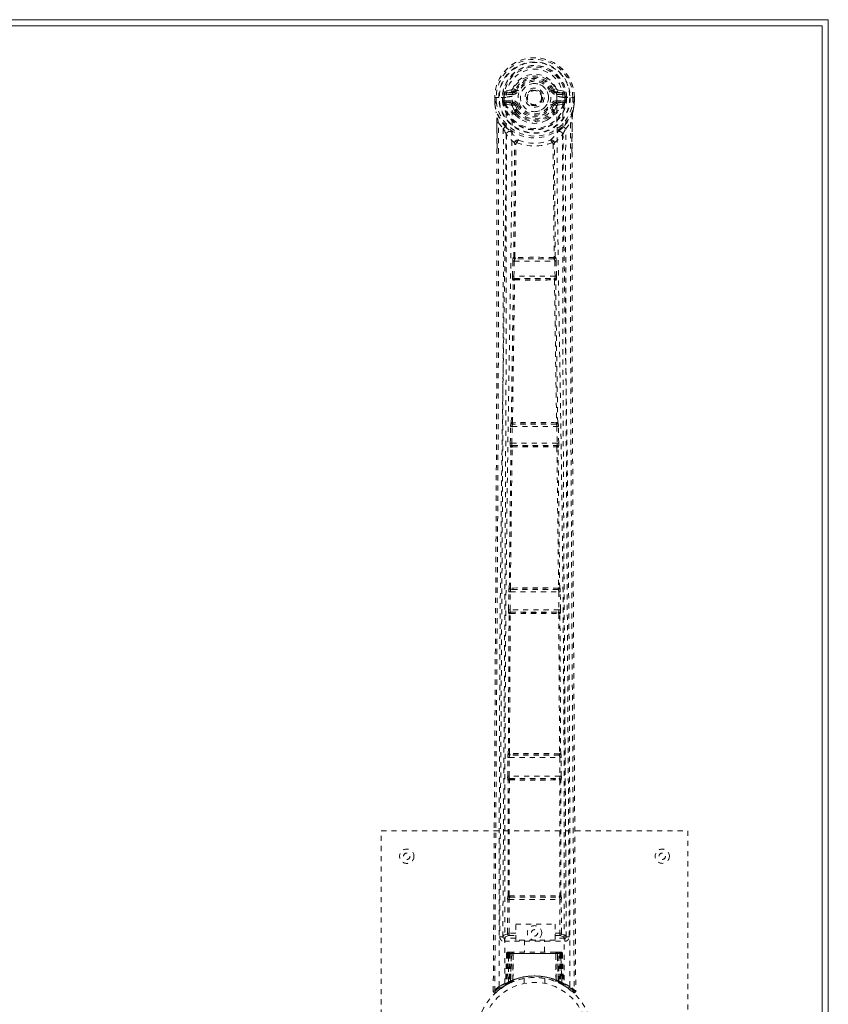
# Model space of a CAD drawing. Header units: inches. Extents: x 3.3 to 62.8, y 14.1 to 43.9.
# Tile 4 of 4: x 47 to 62.8, y 24.6 to 43.9. Entities that reach past the tile are written whole.
import ezdxf

# ---------------------------------------------------------------- set-up
doc = ezdxf.new("R2010")
doc.units = ezdxf.units.IN
doc.header["$MEASUREMENT"] = 0
doc.linetypes.add('SLD-Dashed', pattern=[0.075, 0.05, -0.025])
doc.linetypes.add('SLD-Solid', pattern=[0])

msp = doc.modelspace()

# ---------------------------------------------------------------- linework, layer by layer
at = {"color": 7, "linetype": 'SLD-Solid', "lineweight": 15}
for p, q in [((3.296, 43.865), (62.796, 43.865)), ((62.796, 43.865), (62.796, 14.115)), ((62.677, 43.746), (3.414, 43.746)), ((3.414, 43.746), (62.677, 43.746)), ((62.677, 14.233), (62.677, 43.746)), ((62.677, 43.746), (62.677, 14.233))]:
    msp.add_line(p, q, dxfattribs=at)
at = {"color": 7, "linetype": 'SLD-Dashed', "lineweight": 0}
for p, q in [((56.589, 42.489), (56.47, 42.466)), ((56.5, 42.43), (56.617, 42.45)), ((56.5, 42.43), (56.5, 42.4)), ((56.617, 42.43), (56.5, 42.43)), ((56.617, 42.45), (56.617, 42.43)), ((56.617, 42.4), (56.617, 42.43)), ((56.677, 42.493), (56.699, 42.484)), ((57.392, 42.484), (57.414, 42.493)), ((57.469, 42.516), (57.414, 42.493)), ((57.414, 42.493), (57.418, 42.487)), ((57.474, 42.45), (57.591, 42.43)), ((57.474, 42.45), (57.474, 42.43)), ((57.591, 42.43), (57.474, 42.43)), ((57.474, 42.4), (57.474, 42.43)), ((57.621, 42.466), (57.502, 42.489)), ((57.591, 42.4), (57.591, 42.43)), ((56.266, 42.343), (56.267, 42.265)), ((56.27, 42.343), (56.266, 42.343)), ((56.267, 42.343), (56.268, 42.264)), ((56.267, 42.265), (56.267, 42.265)), ((56.268, 42.218), (56.268, 42.214)), ((56.323, 42.343), (56.27, 42.343)), ((56.296, 42.343), (56.296, 42.266)), ((56.346, 42.343), (56.323, 42.343)), ((56.492, 42.343), (56.346, 42.343)), ((56.418, 42.27), (56.417, 42.343)), ((56.447, 42.271), (56.418, 42.269)), ((56.418, 42.269), (56.418, 42.27)), ((56.452, 42.343), (56.447, 42.343)), ((56.447, 42.343), (56.447, 42.272)), ((56.447, 42.27), (56.453, 42.251)), ((56.453, 42.266), (56.452, 42.343)), ((56.453, 42.251), (56.453, 42.266)), ((56.459, 42.229), (56.462, 42.225)), ((56.462, 42.225), (56.471, 42.215)), ((56.587, 42.193), (56.471, 42.215)), ((56.488, 42.277), (56.488, 42.247)), ((56.488, 42.277), (56.617, 42.277)), ((56.617, 42.223), (56.488, 42.247)), ((56.488, 42.247), (56.617, 42.247)), ((56.492, 42.343), (56.492, 42.343)), ((56.617, 42.4), (56.5, 42.4)), ((56.617, 42.277), (56.617, 42.247)), ((56.617, 42.223), (56.617, 42.247)), ((57.202, 42.339), (57.201, 42.324)), ((57.202, 42.348), (57.202, 42.339)), ((57.591, 42.4), (57.474, 42.4)), ((57.474, 42.277), (57.474, 42.247)), ((57.474, 42.277), (57.603, 42.277)), ((57.603, 42.247), (57.474, 42.223)), ((57.474, 42.223), (57.474, 42.247)), ((57.474, 42.247), (57.603, 42.247)), ((57.504, 42.193), (57.62, 42.215)), ((57.599, 42.343), (57.6, 42.343)), ((57.6, 42.343), (57.768, 42.343)), ((57.603, 42.247), (57.603, 42.277)), ((57.63, 42.225), (57.62, 42.215)), ((57.62, 42.215), (57.62, 42.215)), ((57.62, 42.215), (57.62, 42.214)), ((57.63, 42.225), (57.632, 42.229)), ((57.63, 42.225), (57.63, 42.225)), ((57.638, 42.266), (57.639, 42.343)), ((57.644, 42.27), (57.638, 42.251)), ((57.638, 42.251), (57.638, 42.266)), ((57.639, 42.343), (57.644, 42.343)), ((57.639, 42.343), (57.639, 42.343)), ((57.644, 42.27), (57.64, 42.244)), ((57.644, 42.272), (57.644, 42.343)), ((57.674, 42.269), (57.644, 42.271)), ((57.674, 42.343), (57.674, 42.27)), ((57.674, 42.27), (57.674, 42.269)), ((57.768, 42.343), (57.821, 42.343)), ((57.795, 42.266), (57.796, 42.343)), ((57.825, 42.343), (57.821, 42.343)), ((57.823, 42.264), (57.824, 42.343)), ((57.824, 42.218), (57.824, 42.214)), ((57.825, 42.343), (57.825, 42.265)), ((57.825, 42.265), (57.825, 42.265)), ((56.298, 42.041), (56.295, 42.059)), ((56.659, 42.04), (56.659, 42.078)), ((56.672, 42.182), (56.66, 42.201)), ((56.699, 42.193), (56.672, 42.182)), ((56.672, 42.182), (56.713, 42.095)), ((56.682, 42.081), (56.682, 42.043)), ((57.379, 42.095), (57.419, 42.182)), ((57.419, 42.182), (57.392, 42.193)), ((57.409, 42.043), (57.409, 42.081)), ((57.432, 42.078), (57.476, 42.171)), ((57.432, 42.04), (57.432, 42.078)), ((56.31, 41.238), (56.309, 41.845)), ((56.339, 41.844), (56.435, 41.729)), ((56.676, 41.996), (56.664, 42.016)), ((57.427, 42.016), (57.415, 41.996)), ((57.656, 41.729), (57.752, 41.844)), ((57.782, 41.845), (57.782, 41.271)), ((56.654, 41.451), (56.654, 41.451)), ((57.437, 41.451), (57.437, 41.451)), ((56.638, 39.214), (56.658, 41.434)), ((56.661, 39.216), (56.681, 41.436)), ((56.681, 41.437), (56.681, 41.436)), ((57.41, 41.436), (57.41, 41.437)), ((57.41, 41.436), (57.43, 39.216)), ((57.453, 39.214), (57.433, 41.434)), ((56.613, 38.843), (56.621, 39.138)), ((56.621, 39.138), (56.622, 39.166)), ((56.634, 39.213), (56.638, 39.214)), ((56.642, 38.842), (56.65, 39.137)), ((56.65, 39.137), (57.441, 39.137)), ((56.664, 39.182), (56.668, 39.183)), ((57.428, 39.182), (56.664, 39.182)), ((57.423, 39.211), (57.424, 39.211)), ((57.423, 39.183), (57.428, 39.182)), ((57.441, 39.137), (57.449, 38.842)), ((57.457, 39.213), (57.453, 39.214)), ((57.47, 39.138), (57.469, 39.166)), ((57.478, 38.843), (57.47, 39.138)), ((56.632, 38.764), (56.621, 38.768)), ((57.449, 38.842), (56.642, 38.842)), ((56.662, 38.793), (56.651, 38.797)), ((56.651, 38.797), (57.44, 38.797)), ((57.44, 38.797), (57.429, 38.793)), ((57.431, 38.771), (57.431, 38.771)), ((57.459, 38.764), (57.47, 38.768)), ((56.572, 35.576), (56.579, 35.904)), ((56.589, 35.979), (56.591, 35.98)), ((56.601, 35.576), (56.609, 35.903)), ((56.609, 35.903), (57.482, 35.903)), ((56.619, 35.948), (56.621, 35.949)), ((57.473, 35.948), (56.619, 35.948)), ((57.47, 35.949), (57.473, 35.948)), ((57.482, 35.903), (57.49, 35.576)), ((57.502, 35.979), (57.5, 35.98)), ((57.519, 35.576), (57.512, 35.904)), ((56.552, 32.742), (56.584, 35.499)), ((56.574, 32.743), (56.607, 35.5)), ((56.584, 35.499), (56.578, 35.502)), ((57.49, 35.576), (56.601, 35.576)), ((56.614, 35.528), (56.608, 35.531)), ((56.608, 35.531), (57.484, 35.531)), ((57.484, 35.531), (57.477, 35.528)), ((57.484, 35.5), (57.517, 32.743)), ((57.507, 35.499), (57.513, 35.502)), ((57.539, 32.742), (57.507, 35.499)), ((56.537, 32.314), (56.542, 32.666)), ((56.551, 32.741), (56.552, 32.742)), ((56.567, 32.313), (56.572, 32.666)), ((56.572, 32.666), (57.519, 32.666)), ((56.581, 32.711), (56.582, 32.711)), ((57.511, 32.711), (56.581, 32.711)), ((56.586, 32.712), (56.587, 32.712)), ((57.505, 32.712), (57.505, 32.712)), ((57.509, 32.711), (57.511, 32.711)), ((57.519, 32.666), (57.524, 32.313)), ((57.54, 32.741), (57.539, 32.742)), ((57.554, 32.314), (57.549, 32.666)), ((56.533, 29.501), (56.548, 32.236)), ((56.548, 32.236), (56.543, 32.239)), ((56.555, 29.502), (56.57, 32.238)), ((57.524, 32.313), (56.567, 32.313)), ((56.578, 32.266), (56.573, 32.268)), ((56.573, 32.268), (57.518, 32.268)), ((56.582, 32.266), (56.581, 32.266)), ((57.51, 32.266), (57.509, 32.266)), ((57.518, 32.268), (57.513, 32.266)), ((57.521, 32.238), (57.536, 29.502)), ((57.543, 32.236), (57.548, 32.239)), ((57.558, 29.501), (57.543, 32.236)), ((56.531, 29.5), (56.533, 29.501)), ((57.56, 29.5), (57.558, 29.501)), ((56.521, 29.054), (56.523, 29.425)), ((56.55, 29.054), (56.553, 29.425)), ((56.553, 29.425), (57.538, 29.425)), ((56.561, 29.47), (56.563, 29.471)), ((57.53, 29.47), (56.561, 29.47)), ((56.567, 29.471), (56.567, 29.471)), ((57.524, 29.471), (57.524, 29.471)), ((57.528, 29.471), (57.53, 29.47)), ((57.538, 29.425), (57.541, 29.054)), ((57.57, 29.054), (57.568, 29.425)), ((56.532, 28.978), (56.528, 28.979)), ((56.53, 26.721), (56.532, 28.978)), ((57.541, 29.054), (56.55, 29.054)), ((56.551, 26.722), (56.553, 28.979)), ((56.561, 29.007), (56.557, 29.009)), ((56.557, 29.009), (57.534, 29.009)), ((56.565, 29.007), (56.565, 29.007)), ((57.526, 29.007), (57.526, 29.007)), ((57.534, 29.009), (57.53, 29.007)), ((57.538, 28.979), (57.54, 26.722)), ((57.56, 28.978), (57.563, 28.979)), ((57.561, 26.721), (57.56, 28.978)), ((54.046, 19.99), (54.046, 27.99)), ((54.046, 27.99), (60.046, 27.99)), ((60.046, 27.99), (60.046, 19.99)), ((56.519, 25.986), (56.521, 26.646)), ((56.529, 26.721), (56.53, 26.721)), ((56.549, 25.986), (56.55, 26.646)), ((56.55, 26.646), (57.541, 26.646)), ((56.558, 26.691), (56.559, 26.691)), ((56.558, 26.691), (57.533, 26.691)), ((57.532, 26.691), (57.533, 26.691)), ((57.541, 26.646), (57.542, 25.986)), ((57.562, 26.721), (57.561, 26.721)), ((57.572, 25.986), (57.57, 26.646)), ((56.678, 26.161), (57.447, 26.161)), ((56.678, 25.847), (56.678, 26.161)), ((57.447, 26.161), (57.447, 25.847)), ((56.365, 25.914), (56.425, 25.914)), ((56.425, 25.918), (56.425, 25.916)), ((56.425, 25.914), (56.427, 25.903)), ((56.426, 25.913), (56.427, 25.903)), ((56.455, 25.884), (56.455, 25.824)), ((56.678, 25.884), (56.455, 25.884)), ((56.547, 25.941), (56.678, 25.941)), ((56.678, 25.986), (56.549, 25.986)), ((57.447, 25.847), (56.678, 25.847)), ((56.851, 25.847), (56.851, 25.615)), ((57.241, 25.615), (57.241, 25.847)), ((57.447, 25.986), (57.542, 25.986)), ((57.447, 25.941), (57.544, 25.941)), ((57.636, 25.884), (57.447, 25.884)), ((57.636, 25.824), (57.636, 25.884)), ((57.664, 25.903), (57.666, 25.914)), ((57.664, 25.903), (57.665, 25.913)), ((57.666, 25.916), (57.666, 25.918)), ((57.666, 25.914), (57.726, 25.914)), ((56.455, 25.824), (57.636, 25.824)), ((56.499, 25.586), (56.478, 24.98)), ((56.512, 25.586), (56.491, 24.988)), ((56.512, 25.586), (56.499, 25.586)), ((56.499, 25.586), (56.538, 25.586)), ((56.531, 25.589), (56.51, 24.995)), ((56.531, 25.586), (56.51, 24.998)), ((56.597, 25.586), (56.531, 25.586)), ((56.537, 25.028), (56.538, 25.586)), ((56.538, 25.586), (57.553, 25.586)), ((56.552, 25.615), (56.542, 25.615)), ((56.551, 25.586), (56.551, 25.035)), ((57.54, 25.586), (56.551, 25.586)), ((56.615, 25.615), (56.56, 25.615)), ((56.57, 25.586), (56.569, 25.043)), ((56.57, 25.586), (57.521, 25.586)), ((56.578, 25.034), (56.597, 25.586)), ((56.599, 25.586), (56.58, 25.034)), ((56.597, 25.586), (56.599, 25.586)), ((56.621, 25.061), (56.626, 25.586)), ((56.629, 25.586), (56.624, 25.064)), ((56.629, 25.586), (56.626, 25.586)), ((56.636, 25.615), (56.629, 25.615)), ((57.462, 25.586), (56.629, 25.586)), ((57.455, 25.615), (56.636, 25.615)), ((57.463, 25.615), (57.456, 25.615)), ((57.467, 25.064), (57.462, 25.586)), ((57.465, 25.586), (57.462, 25.586)), ((57.465, 25.586), (57.47, 25.061)), ((57.531, 25.615), (57.476, 25.615)), ((57.511, 25.034), (57.492, 25.586)), ((57.492, 25.586), (57.494, 25.586)), ((57.494, 25.586), (57.513, 25.034)), ((57.561, 25.586), (57.494, 25.586)), ((57.522, 25.043), (57.521, 25.586)), ((57.549, 25.615), (57.539, 25.615)), ((57.54, 25.586), (57.54, 25.035)), ((57.54, 25.586), (57.579, 25.586)), ((57.553, 25.586), (57.554, 25.028)), ((57.581, 24.995), (57.56, 25.589)), ((57.561, 25.586), (57.581, 24.998)), ((57.579, 25.586), (57.6, 24.988)), ((57.592, 25.586), (57.579, 25.586)), ((57.592, 25.586), (57.614, 24.98)), ((56.621, 25.061), (56.624, 25.064)), ((56.846, 25.097), (56.846, 25)), ((57.246, 25), (57.246, 25.097)), ((57.467, 25.064), (57.47, 25.061)), ((56.392, 24.908), (56.289, 24.825)), ((56.377, 24.898), (56.396, 24.913)), ((56.502, 24.976), (56.399, 24.913)), ((56.463, 24.955), (56.476, 24.963)), ((56.478, 24.98), (56.491, 24.988)), ((56.495, 24.973), (56.561, 25.008)), ((56.51, 24.998), (56.578, 25.034)), ((56.55, 25.002), (56.537, 25.028)), ((56.561, 25.008), (56.563, 25.008)), ((56.565, 25.009), (56.563, 25.009)), ((56.581, 25.017), (56.569, 25.043)), ((56.58, 25.034), (56.578, 25.034)), ((56.61, 25.028), (56.58, 25.014)), ((57.463, 25.037), (57.469, 25.035)), ((57.522, 25.043), (57.51, 25.017)), ((57.513, 25.034), (57.511, 25.034)), ((57.513, 25.034), (57.581, 24.998)), ((57.526, 25.009), (57.528, 25.009)), ((57.528, 25.008), (57.53, 25.008)), ((57.53, 25.008), (57.596, 24.973)), ((57.539, 25.003), (57.541, 25.002)), ((57.6, 24.988), (57.614, 24.98)), ((57.609, 24.967), (57.622, 24.959)), ((57.615, 24.963), (57.628, 24.955)), ((56.238, 24.848), (56.268, 24.847))]:
    msp.add_line(p, q, dxfattribs=at)
at = {"color": 7, "linetype": 'SLD-Dashed', "lineweight": 0, "flags": 128}
for points in [[(57.483, 42.36), (57.476, 42.44), (57.451, 42.517), (57.41, 42.588), (57.355, 42.649), (57.288, 42.698), (57.212, 42.735), (57.13, 42.757), (57.046, 42.764), (56.961, 42.757), (56.879, 42.735), (56.803, 42.698), (56.736, 42.649), (56.681, 42.588), (56.64, 42.517), (56.615, 42.44), (56.609, 42.36)], [(56.5, 42.4), (56.477, 42.404), (56.457, 42.417)], [(56.726, 42.472), (56.721, 42.475), (56.716, 42.477), (56.711, 42.479), (56.707, 42.481), (56.704, 42.482), (56.701, 42.483), (56.7, 42.484), (56.699, 42.484)], [(57.365, 42.472), (57.37, 42.475), (57.375, 42.477), (57.38, 42.479), (57.384, 42.481), (57.387, 42.482), (57.39, 42.483), (57.392, 42.484), (57.392, 42.484)], [(57.634, 42.417), (57.614, 42.404), (57.591, 42.4)], [(56.266, 42.343), (56.266, 42.343), (56.267, 42.343), (56.269, 42.343), (56.273, 42.343), (56.277, 42.343), (56.283, 42.343), (56.289, 42.343), (56.296, 42.343)], [(56.296, 42.266), (56.29, 42.265), (56.284, 42.265), (56.278, 42.265), (56.273, 42.265), (56.27, 42.265), (56.267, 42.265), (56.266, 42.265), (56.267, 42.265)], [(56.296, 42.265), (56.295, 42.261), (56.286, 42.249), (56.285, 42.245), (56.284, 42.24), (56.283, 42.235), (56.282, 42.234), (56.281, 42.232), (56.277, 42.231), (56.274, 42.23), (56.273, 42.229), (56.272, 42.228), (56.271, 42.224), (56.27, 42.215), (56.27, 42.213), (56.269, 42.213), (56.268, 42.213), (56.268, 42.214)], [(56.268, 42.218), (56.28, 42.13), (56.295, 42.059)], [(56.268, 42.214), (56.281, 42.122), (56.297, 42.048)], [(56.357, 24.942), (56.355, 27.384), (56.359, 29.826), (56.373, 32.266), (56.399, 34.705), (56.426, 36.618), (56.456, 38.53), (56.482, 40.438), (56.492, 42.343)], [(56.447, 42.27), (56.447, 42.271), (56.447, 42.271)], [(56.453, 42.266), (56.469, 42.275), (56.488, 42.277)], [(56.466, 24.997), (56.464, 27.435), (56.469, 29.871), (56.484, 32.306), (56.512, 34.738), (56.541, 36.648), (56.573, 38.555), (56.599, 40.459), (56.609, 42.36)], [(57.483, 42.36), (57.492, 40.425), (57.519, 38.486), (57.551, 36.544), (57.581, 34.599), (57.604, 32.653), (57.622, 30.103), (57.627, 27.551), (57.625, 24.997)], [(57.734, 24.942), (57.736, 27.384), (57.732, 29.826), (57.718, 32.266), (57.692, 34.705), (57.665, 36.618), (57.635, 38.53), (57.609, 40.438), (57.599, 42.343)], [(57.603, 42.277), (57.622, 42.275), (57.638, 42.266)], [(57.644, 42.271), (57.644, 42.271), (57.644, 42.27)], [(57.794, 42.048), (57.81, 42.122), (57.823, 42.214)], [(57.795, 42.266), (57.801, 42.265), (57.807, 42.265), (57.813, 42.265), (57.818, 42.265), (57.821, 42.265), (57.824, 42.265), (57.825, 42.265), (57.825, 42.265)], [(57.823, 42.214), (57.823, 42.212), (57.822, 42.212), (57.821, 42.213), (57.821, 42.214), (57.82, 42.223), (57.819, 42.227), (57.818, 42.228), (57.817, 42.229), (57.813, 42.23), (57.812, 42.231), (57.81, 42.232), (57.809, 42.234), (57.808, 42.241), (57.807, 42.245), (57.805, 42.249), (57.799, 42.257), (57.796, 42.261), (57.795, 42.265)], [(57.796, 42.343), (57.802, 42.343), (57.808, 42.343), (57.814, 42.343), (57.818, 42.343), (57.822, 42.343), (57.824, 42.343), (57.825, 42.343), (57.825, 42.343)], [(57.824, 42.218), (57.811, 42.13), (57.796, 42.059)], [(56.295, 42.059), (56.295, 42.053), (56.297, 42.048)], [(56.478, 41.77), (56.377, 41.893), (56.297, 42.048)], [(56.615, 42.171), (56.601, 42.188), (56.587, 42.193)], [(56.659, 42.078), (56.636, 42.12), (56.615, 42.171)], [(56.664, 42.016), (56.663, 42.016), (56.659, 42.04)], [(56.726, 42.205), (56.721, 42.202), (56.716, 42.2), (56.711, 42.198), (56.707, 42.196), (56.704, 42.195), (56.701, 42.194), (56.7, 42.193), (56.699, 42.193)], [(57.365, 42.205), (57.37, 42.202), (57.375, 42.2), (57.38, 42.198), (57.384, 42.196), (57.387, 42.195), (57.39, 42.194), (57.392, 42.193), (57.392, 42.193)], [(57.432, 42.04), (57.428, 42.016), (57.427, 42.016)], [(57.476, 42.171), (57.49, 42.188), (57.504, 42.193)], [(57.794, 42.048), (57.714, 41.893), (57.613, 41.77)], [(57.796, 42.059), (57.792, 42.039), (57.79, 42.015)], [(57.794, 42.048), (57.796, 42.053), (57.796, 42.059)], [(56.268, 24.847), (56.274, 25.783), (56.28, 26.755), (56.286, 27.763), (56.291, 28.532), (56.292, 28.634), (56.292, 28.737), (56.293, 28.839), (56.294, 28.943), (56.294, 29.046), (56.295, 29.17), (56.297, 29.537), (56.299, 29.872), (56.301, 30.176), (56.303, 30.447), (56.306, 30.955), (56.309, 31.399), (56.313, 32.057), (56.316, 32.656), (56.319, 33.198), (56.323, 33.806), (56.326, 34.426), (56.332, 35.624), (56.337, 36.9), (56.341, 38.132), (56.343, 39.373), (56.342, 40.623), (56.339, 41.844)], [(56.309, 41.845), (56.309, 41.845), (56.31, 41.845), (56.313, 41.845), (56.316, 41.845), (56.321, 41.844), (56.326, 41.844), (56.332, 41.844), (56.339, 41.844)], [(56.311, 41.845), (56.312, 41.567), (56.313, 41.327), (56.313, 41.237)], [(56.676, 41.996), (56.753, 41.93), (56.807, 41.901)], [(57.285, 41.901), (57.338, 41.93), (57.415, 41.996)], [(57.752, 41.844), (57.748, 40.509), (57.748, 39.155), (57.751, 37.776), (57.755, 36.451), (57.761, 35.084), (57.769, 33.719), (57.776, 32.418), (57.783, 31.264), (57.788, 30.459), (57.796, 29.133), (57.803, 27.991), (57.81, 26.901), (57.816, 25.853), (57.823, 24.847)], [(57.782, 41.845), (57.782, 41.845), (57.781, 41.845), (57.778, 41.845), (57.775, 41.845), (57.771, 41.844), (57.765, 41.844), (57.759, 41.844), (57.752, 41.844)], [(57.778, 41.271), (57.779, 41.514), (57.78, 41.845)], [(57.79, 42.015), (57.785, 41.961), (57.782, 41.845)], [(56.435, 41.729), (56.437, 40.971), (56.437, 40.177), (56.436, 39.347), (56.435, 38.48), (56.432, 37.629), (56.429, 36.912), (56.426, 36.226), (56.423, 35.491), (56.419, 34.705), (56.417, 34.463), (56.416, 34.218), (56.414, 33.968), (56.413, 33.75), (56.412, 33.573), (56.411, 33.388), (56.41, 33.194), (56.409, 32.991), (56.406, 32.582), (56.403, 32.141), (56.4, 31.67), (56.4, 31.577), (56.4, 31.554), (56.4, 31.537), (56.4, 31.514), (56.399, 31.484), (56.399, 31.449), (56.399, 31.407), (56.398, 31.261), (56.397, 31.067), (56.395, 30.867), (56.394, 30.632), (56.392, 30.364), (56.392, 30.25), (56.391, 30.13), (56.39, 30.005), (56.389, 29.875), (56.389, 29.792), (56.388, 29.712), (56.383, 28.877), (56.378, 28.073), (56.373, 27.31), (56.369, 26.591), (56.365, 25.914)], [(56.573, 41.682), (56.582, 41.673), (56.588, 41.667)], [(57.518, 41.682), (57.509, 41.673), (57.503, 41.667)], [(57.726, 25.914), (57.722, 26.526), (57.719, 27.172), (57.714, 27.854), (57.71, 28.572), (57.705, 29.314), (57.705, 29.413), (57.704, 29.514), (57.703, 29.615), (57.703, 29.716), (57.702, 29.818), (57.701, 29.946), (57.699, 30.332), (57.697, 30.674), (57.695, 30.975), (57.693, 31.233), (57.692, 31.375), (57.692, 31.501), (57.691, 31.608), (57.69, 31.699), (57.69, 31.773), (57.69, 31.829), (57.689, 31.96), (57.688, 32.135), (57.684, 32.657), (57.682, 33.138), (57.68, 33.368), (57.679, 33.588), (57.678, 33.797), (57.676, 34.057), (57.675, 34.319), (57.673, 34.575), (57.672, 34.824), (57.666, 35.943), (57.661, 37.133), (57.657, 38.273), (57.655, 39.428), (57.654, 40.591), (57.656, 41.729)], [(56.495, 41.618), (56.492, 37.692), (56.473, 33.767), (56.449, 29.84), (56.425, 25.914)], [(56.654, 41.451), (56.569, 41.53), (56.495, 41.618)], [(56.701, 41.457), (56.697, 41.467), (56.691, 41.474), (56.683, 41.479), (56.675, 41.479), (56.667, 41.477), (56.661, 41.471), (56.656, 41.462), (56.654, 41.451)], [(57.437, 41.451), (57.435, 41.462), (57.43, 41.471), (57.424, 41.477), (57.416, 41.479), (57.408, 41.479), (57.401, 41.474), (57.394, 41.467), (57.39, 41.457)], [(57.437, 41.451), (57.522, 41.53), (57.596, 41.618)], [(57.666, 25.914), (57.642, 29.84), (57.618, 33.767), (57.599, 37.692), (57.596, 41.618)], [(57.782, 41.271), (57.781, 37.596), (57.801, 33.347), (57.827, 29.097), (57.853, 24.848)], [(56.238, 24.848), (56.265, 29.097), (56.29, 33.347), (56.31, 37.596), (56.31, 41.238)], [(56.621, 39.138), (56.624, 39.137), (56.631, 39.137), (56.64, 39.137), (56.65, 39.137)], [(56.661, 39.216), (56.655, 39.213), (56.651, 39.208), (56.648, 39.202), (56.648, 39.196), (56.65, 39.191), (56.655, 39.187), (56.661, 39.184), (56.668, 39.183)], [(56.661, 39.216), (56.664, 39.213), (56.666, 39.211), (56.667, 39.211), (56.668, 39.211)], [(57.423, 39.183), (57.43, 39.184), (57.436, 39.187), (57.441, 39.191), (57.443, 39.196), (57.443, 39.202), (57.44, 39.208), (57.436, 39.213), (57.43, 39.216)], [(57.424, 39.211), (57.425, 39.211), (57.426, 39.211), (57.427, 39.213), (57.43, 39.216)], [(57.441, 39.137), (57.451, 39.137), (57.46, 39.137), (57.467, 39.137), (57.47, 39.138)], [(56.591, 35.98), (56.612, 37.373), (56.632, 38.764)], [(56.613, 38.843), (56.614, 38.843), (56.616, 38.843), (56.619, 38.843), (56.623, 38.843), (56.627, 38.843), (56.632, 38.843), (56.637, 38.842), (56.642, 38.842)], [(56.614, 35.982), (56.635, 37.375), (56.655, 38.767)], [(56.662, 38.793), (56.656, 38.793), (56.65, 38.79), (56.646, 38.787), (56.644, 38.783), (56.644, 38.778), (56.646, 38.774), (56.65, 38.77), (56.655, 38.767)], [(56.66, 38.771), (56.66, 38.771), (56.659, 38.77), (56.657, 38.769), (56.655, 38.767)], [(57.436, 38.767), (57.441, 38.77), (57.445, 38.774), (57.447, 38.778), (57.447, 38.783), (57.445, 38.787), (57.441, 38.79), (57.435, 38.793), (57.429, 38.793)], [(57.436, 38.767), (57.456, 37.375), (57.477, 35.982)], [(57.449, 38.842), (57.454, 38.842), (57.459, 38.843), (57.464, 38.843), (57.468, 38.843), (57.472, 38.843), (57.475, 38.843), (57.477, 38.843), (57.478, 38.843)], [(57.5, 35.98), (57.479, 37.373), (57.459, 38.764)], [(56.579, 35.904), (56.582, 35.904), (56.589, 35.904), (56.598, 35.903), (56.609, 35.903)], [(56.58, 35.923), (56.58, 35.918), (56.581, 35.904)], [(56.614, 35.982), (56.607, 35.978), (56.603, 35.973), (56.601, 35.968), (56.601, 35.962), (56.603, 35.957), (56.608, 35.953), (56.614, 35.95), (56.621, 35.949)], [(57.47, 35.949), (57.477, 35.95), (57.483, 35.953), (57.488, 35.957), (57.49, 35.962), (57.49, 35.968), (57.488, 35.973), (57.484, 35.978), (57.477, 35.982)], [(57.471, 35.977), (57.473, 35.977), (57.474, 35.977), (57.475, 35.978), (57.477, 35.982)], [(57.482, 35.903), (57.493, 35.903), (57.502, 35.904), (57.509, 35.904), (57.512, 35.904)], [(57.51, 35.904), (57.511, 35.918), (57.511, 35.923)], [(56.572, 35.576), (56.573, 35.576), (56.575, 35.576), (56.578, 35.576), (56.581, 35.576), (56.586, 35.576), (56.591, 35.576), (56.596, 35.576), (56.601, 35.576)], [(56.614, 35.528), (56.608, 35.527), (56.602, 35.525), (56.598, 35.521), (56.596, 35.517), (56.596, 35.512), (56.598, 35.508), (56.601, 35.503), (56.607, 35.5)], [(56.612, 35.505), (56.611, 35.505), (56.61, 35.504), (56.609, 35.503), (56.607, 35.5)], [(57.484, 35.5), (57.49, 35.503), (57.494, 35.508), (57.495, 35.512), (57.495, 35.517), (57.493, 35.521), (57.489, 35.525), (57.483, 35.527), (57.477, 35.528)], [(57.49, 35.576), (57.495, 35.576), (57.5, 35.576), (57.505, 35.576), (57.51, 35.576), (57.513, 35.576), (57.516, 35.576), (57.518, 35.576), (57.519, 35.576)], [(56.542, 32.666), (56.545, 32.666), (56.552, 32.666), (56.562, 32.666), (56.572, 32.666)], [(56.543, 32.685), (56.543, 32.68), (56.545, 32.666)], [(56.574, 32.743), (56.568, 32.74), (56.564, 32.735), (56.562, 32.73), (56.562, 32.724), (56.565, 32.719), (56.569, 32.715), (56.575, 32.712), (56.582, 32.711)], [(56.574, 32.743), (56.577, 32.74), (56.578, 32.739), (56.579, 32.738), (56.58, 32.738)], [(57.509, 32.711), (57.516, 32.712), (57.522, 32.715), (57.527, 32.719), (57.529, 32.724), (57.529, 32.73), (57.527, 32.735), (57.523, 32.74), (57.517, 32.743)], [(57.511, 32.738), (57.512, 32.738), (57.513, 32.739), (57.515, 32.74), (57.517, 32.743)], [(57.519, 32.666), (57.529, 32.666), (57.539, 32.666), (57.546, 32.666), (57.549, 32.666)], [(57.546, 32.666), (57.548, 32.68), (57.548, 32.685)], [(56.537, 32.314), (56.538, 32.314), (56.54, 32.314), (56.543, 32.314), (56.547, 32.313), (56.551, 32.313), (56.556, 32.313), (56.562, 32.313), (56.567, 32.313)], [(56.578, 32.266), (56.571, 32.265), (56.566, 32.263), (56.561, 32.259), (56.559, 32.255), (56.559, 32.25), (56.561, 32.245), (56.564, 32.241), (56.57, 32.238)], [(56.575, 32.242), (56.574, 32.242), (56.573, 32.242), (56.572, 32.241), (56.57, 32.238)], [(57.521, 32.238), (57.527, 32.241), (57.53, 32.245), (57.532, 32.25), (57.532, 32.255), (57.53, 32.259), (57.525, 32.263), (57.52, 32.265), (57.513, 32.266)], [(57.521, 32.238), (57.519, 32.241), (57.518, 32.242), (57.517, 32.242), (57.516, 32.242)], [(57.524, 32.313), (57.529, 32.313), (57.535, 32.313), (57.54, 32.313), (57.544, 32.313), (57.548, 32.314), (57.551, 32.314), (57.553, 32.314), (57.554, 32.314)], [(57.663, 26.484), (57.66, 26.927), (57.657, 27.498), (57.653, 28.03), (57.65, 28.522), (57.648, 28.968), (57.645, 29.376), (57.643, 29.746), (57.641, 30.078), (57.638, 30.533), (57.636, 30.83)], [(56.555, 29.502), (56.549, 29.498), (56.545, 29.494), (56.543, 29.488), (56.543, 29.483), (56.546, 29.478), (56.55, 29.474), (56.556, 29.471), (56.563, 29.471)], [(56.555, 29.502), (56.557, 29.498), (56.559, 29.497), (56.559, 29.497), (56.56, 29.497)], [(57.528, 29.471), (57.535, 29.471), (57.541, 29.474), (57.546, 29.478), (57.548, 29.483), (57.548, 29.488), (57.546, 29.494), (57.542, 29.498), (57.536, 29.502)], [(57.531, 29.497), (57.532, 29.497), (57.533, 29.497), (57.534, 29.498), (57.536, 29.502)], [(56.523, 29.425), (56.526, 29.425), (56.533, 29.425), (56.543, 29.425), (56.553, 29.425)], [(56.524, 29.441), (56.524, 29.437), (56.526, 29.425)], [(57.538, 29.425), (57.548, 29.425), (57.558, 29.425), (57.565, 29.425), (57.568, 29.425)], [(57.565, 29.425), (57.567, 29.437), (57.567, 29.441)], [(56.521, 29.054), (56.522, 29.054), (56.524, 29.054), (56.527, 29.054), (56.53, 29.054), (56.535, 29.054), (56.54, 29.054), (56.545, 29.054), (56.55, 29.054)], [(56.561, 29.007), (56.555, 29.007), (56.549, 29.004), (56.545, 29.001), (56.543, 28.996), (56.542, 28.991), (56.544, 28.986), (56.548, 28.982), (56.553, 28.979)], [(56.559, 28.983), (56.558, 28.983), (56.557, 28.983), (56.555, 28.982), (56.553, 28.979)], [(57.538, 28.979), (57.543, 28.982), (57.547, 28.986), (57.549, 28.991), (57.548, 28.996), (57.546, 29.001), (57.542, 29.004), (57.536, 29.007), (57.53, 29.007)], [(57.538, 28.979), (57.536, 28.982), (57.534, 28.983), (57.533, 28.983), (57.532, 28.983)], [(57.541, 29.054), (57.546, 29.054), (57.551, 29.054), (57.556, 29.054), (57.561, 29.054), (57.564, 29.054), (57.567, 29.054), (57.569, 29.054), (57.57, 29.054)], [(56.521, 26.646), (56.522, 26.646), (56.524, 26.646), (56.527, 26.646), (56.53, 26.646), (56.535, 26.646), (56.54, 26.646), (56.545, 26.646), (56.55, 26.646)], [(56.551, 26.722), (56.546, 26.718), (56.542, 26.714), (56.54, 26.708), (56.54, 26.703), (56.542, 26.698), (56.547, 26.694), (56.552, 26.692), (56.559, 26.691)], [(56.551, 26.722), (56.554, 26.718), (56.555, 26.717), (56.556, 26.717), (56.557, 26.717)], [(56.557, 26.717), (56.799, 26.717), (57.046, 26.717), (57.292, 26.717), (57.534, 26.717)], [(56.564, 26.691), (56.681, 26.691), (56.8, 26.691), (56.919, 26.691), (57.039, 26.691), (57.149, 26.691), (57.259, 26.691), (57.364, 26.691), (57.446, 26.691), (57.528, 26.691)], [(57.532, 26.691), (57.539, 26.692), (57.544, 26.694), (57.549, 26.698), (57.551, 26.703), (57.551, 26.708), (57.549, 26.714), (57.545, 26.718), (57.54, 26.722)], [(57.541, 26.646), (57.551, 26.646), (57.561, 26.646), (57.567, 26.646), (57.57, 26.646)], [(56.425, 25.914), (56.448, 25.943), (56.517, 25.971)], [(56.455, 25.884), (56.478, 25.912), (56.547, 25.941)], [(56.519, 25.986), (56.522, 25.986), (56.529, 25.986), (56.538, 25.986), (56.549, 25.986)], [(57.572, 25.986), (57.569, 25.986), (57.562, 25.986), (57.553, 25.986), (57.542, 25.986)], [(57.544, 25.941), (57.613, 25.912), (57.636, 25.884)], [(57.666, 25.914), (57.643, 25.943), (57.574, 25.971)], [(56.551, 25.586), (56.537, 25.586), (56.524, 25.586), (56.516, 25.586), (56.512, 25.586)], [(56.531, 25.586), (56.531, 25.586), (56.533, 25.586), (56.536, 25.586), (56.541, 25.586), (56.547, 25.586), (56.554, 25.586), (56.562, 25.586), (56.57, 25.586)], [(56.538, 25.586), (56.538, 25.597), (56.538, 25.606), (56.538, 25.612), (56.538, 25.612)], [(56.626, 25.586), (56.616, 25.586), (56.608, 25.586), (56.602, 25.586), (56.599, 25.586)], [(56.626, 25.586), (56.626, 25.591), (56.627, 25.597), (56.628, 25.602), (56.629, 25.606), (56.63, 25.61), (56.632, 25.612), (56.634, 25.614), (56.636, 25.615)], [(57.456, 25.615), (57.459, 25.612), (57.462, 25.606), (57.464, 25.596), (57.465, 25.586)], [(57.492, 25.586), (57.489, 25.586), (57.484, 25.586), (57.475, 25.586), (57.465, 25.586)], [(57.521, 25.586), (57.529, 25.586), (57.537, 25.586), (57.544, 25.586), (57.55, 25.586), (57.555, 25.586), (57.558, 25.586), (57.56, 25.586), (57.561, 25.586)], [(57.553, 25.586), (57.568, 25.586), (57.581, 25.586), (57.586, 25.586), (57.59, 25.586), (57.592, 25.586)], [(56.623, 25.035), (56.624, 25.036), (56.625, 25.037), (56.625, 25.04), (56.625, 25.043), (56.624, 25.047), (56.624, 25.052), (56.622, 25.057), (56.621, 25.061)], [(57.243, 25.097), (57.244, 25.097), (57.226, 25.1), (57.189, 25.105), (57.134, 25.111), (57.07, 25.114), (57.046, 25.115)], [(57.469, 25.035), (57.467, 25.036), (57.467, 25.037), (57.466, 25.04), (57.466, 25.043), (57.467, 25.047), (57.468, 25.052), (57.469, 25.057), (57.47, 25.061)], [(56.533, 24.994), (56.542, 24.999), (56.549, 25.004)], [(57.628, 24.955), (57.627, 24.956), (57.626, 24.956)], [(57.804, 24.828), (57.811, 24.824), (57.819, 24.821), (57.827, 24.821), (57.835, 24.822), (57.842, 24.826), (57.848, 24.831), (57.851, 24.838), (57.852, 24.845)], [(57.853, 24.848), (57.852, 24.848), (57.85, 24.848), (57.844, 24.847), (57.834, 24.848), (57.828, 24.848), (57.823, 24.847)]]:
    msp.add_lwpolyline(points, dxfattribs=at)
at = {"color": 7, "linetype": 'SLD-Dashed', "lineweight": 0}
for centre, radius in [((57.046, 42.339), 0.7), ((57.046, 42.339), 0.69), ((57.046, 42.339), 0.623), ((57.046, 42.339), 0.32), ((57.046, 42.339), 0.275), ((57.046, 42.339), 0.187), ((57.046, 42.339), 0.157), ((57.046, 42.339), 0.142), ((57.046, 42.339), 0.14), ((57.046, 42.339), 0.138), ((54.546, 27.49), 0.141), ((59.546, 27.49), 0.14), ((54.546, 27.49), 0.0625), ((59.546, 27.49), 0.0625), ((57.046, 25.99), 0.141), ((57.046, 25.99), 0.0625), ((57.046, 23.99), 1.125), ((57.046, 23.99), 1.03)]:
    msp.add_circle(centre, radius, dxfattribs=at)
for centre, radius, start, end in [((57.046, 42.339), 0.78, 0, 179.6863), ((57.046, 42.339), 0.78, 0.3208, 179.6784), ((57.046, 42.339), 0.75, 0.321, 179.679), ((57.046, 42.339), 0.629, 0.4094, 179.5862), ((57.046, 42.339), 0.599, 0.4095, 179.5861), ((57.046, 42.343), 0.554, 0.0503, 179.957), ((57.046, 42.339), 0.459, 22.774, 157.226), ((57.046, 42.339), 0.4, 22.774, 157.226), ((57.046, 42.339), 0.376, 22.774, 157.226), ((57.046, 42.339), 0.346, 22.7741, 157.2259), ((57.046, 42.339), 0.275, 90.0001, 269.9999), ((57.046, 42.339), 0.275, 269.9999, 90.0001), ((57.046, 42.339), 0.593, 172.3909, 179.5868), ((56.662, 42.39), 0.206, 158.3464, 172.3379), ((56.499, 42.459), 0.0299, 167.8925, 271.9515), ((56.618, 42.48), 0.0301, 162.38, 268.5424), ((56.58, 42.534), 0.0456, 281.4008, 337.4286), ((56.611, 42.521), 0.0714, 274.7351, 337.1508), ((56.617, 42.519), 0.089, 270, 337.226), ((56.617, 42.519), 0.119, 269.9994, 337.2262), ((54.647, 37.735), 5.173, 66.8971, 67.5543), ((57.474, 42.519), 0.119, 202.7738, 270.0006), ((57.474, 42.519), 0.089, 202.774, 270), ((57.48, 42.521), 0.0716, 208.9527, 265.1659), ((57.511, 42.534), 0.0457, 202.6641, 258.5105), ((57.474, 42.48), 0.0301, 271.4521, 17.624), ((57.592, 42.459), 0.0299, 268.0486, 12.1117), ((57.429, 42.39), 0.206, 7.6671, 21.6538), ((57.046, 42.339), 0.593, 0.4056, 7.6091), ((57.094, 42.26), 0.827, 179.6608, 182.9086), ((56.701, 42.253), 0.435, 178.3341, 185.6187), ((57.046, 42.339), 0.788, 189.1184, 350.8816), ((57.046, 42.339), 0.753, 185.5814, 354.4205), ((57.046, 42.339), 0.632, 186.2981, 353.7019), ((57.046, 42.339), 0.602, 186.4998, 349.3934), ((56.527, 42.258), 0.0746, 185.4389, 203.3681), ((56.487, 42.217), 0.0305, 89.0065, 157.7948), ((56.909, 42.429), 0.491, 204.6706, 241.7223), ((56.848, 42.431), 0.435, 209.8469, 244.1939), ((56.606, 41.972), 0.389, 89.6796, 107.1671), ((56.617, 42.193), 0.0299, 91.0998, 179.1173), ((56.617, 42.159), 0.119, 22.7738, 90.0006), ((56.617, 42.159), 0.089, 22.774, 90), ((56.616, 42.169), 0.0543, 36.2285, 89.3779), ((57.474, 42.159), 0.119, 89.9994, 157.2262), ((57.474, 42.159), 0.089, 90, 157.226), ((57.189, 42.423), 0.483, 297.9629, 335.8051), ((57.48, 42.158), 0.0647, 94.7235, 158.881), ((57.243, 42.431), 0.434, 295.7991, 330.1527), ((57.474, 42.193), 0.0299, 0.8827, 88.9002), ((57.489, 42.002), 0.358, 72.116, 91.094), ((57.604, 42.217), 0.0305, 22.1977, 90.9967), ((57.532, 42.266), 0.107, 339.3771, 351.8047), ((62.167, 42.063), 4.348, 177.3273, 177.993), ((57.02, 42.26), 0.805, 357.0485, 0.3874), ((52.605, 41.18), 3.792, 10.0825, 13.2262), ((53.455, 41.759), 2.857, 1.7291, 5.6789), ((54.984, 41.868), 1.326, 359.0077, 7.5018), ((56.645, 42.165), 0.031, 31.7528, 170.0589), ((56.689, 42.075), 0.0305, 40.9393, 174.043), ((56.68, 42.007), 0.0744, 88.1591, 106.293), ((56.68, 41.968), 0.0746, 88.1622, 106.2358), ((56.718, 41.985), 0.0441, 127.0513, 165.3935), ((56.716, 42.049), 0.0463, 93.6903, 135.7308), ((57.046, 42.349), 0.451, 216.3983, 323.6017), ((56.714, 42.043), 0.0316, 180.7114, 225.4114), ((57.046, 42.371), 0.498, 224.7108, 315.2892), ((57.046, 42.339), 0.376, 202.774, 337.226), ((57.046, 42.334), 0.41, 215.7171, 324.3045), ((57.046, 42.339), 0.346, 202.7741, 337.2259), ((57.046, 42.339), 0.157, 245.0098, 290.1679), ((57.402, 42.075), 0.0305, 5.9566, 139.0136), ((57.375, 42.048), 0.0466, 44.3458, 86.1465), ((57.377, 42.043), 0.0316, 314.5901, 359.2872), ((57.373, 41.985), 0.0441, 14.6054, 52.9524), ((57.411, 42.007), 0.0744, 73.718, 91.8356), ((57.411, 41.968), 0.0746, 73.7692, 91.8385), ((57.446, 42.165), 0.031, 10.0003, 148.1908), ((61.49, 41.18), 3.796, 166.7761, 169.9164), ((57.046, 42.305), 0.47, 239.428, 300.6378), ((60.877, 41.747), 3.099, 175.0403, 178.2133), ((57.128, 41.052), 0.969, 132.1755, 135.642), ((62.583, 44.935), 6.933, 207.5428, 208.5891), ((58.015, 43.342), 2.199, 225.6354, 229.0181), ((56.556, 41.615), 0.0608, 58.0516, 177.8248), ((57.313, 42.175), 0.885, 215.0109, 229.1446), ((56.778, 42.175), 0.885, 310.8577, 324.9883), ((57.535, 41.615), 0.0608, 2.1739, 121.9464), ((56.077, 43.341), 2.197, 310.9807, 314.3672), ((51.462, 44.96), 6.986, 331.4148, 332.4532), ((56.96, 41.049), 0.973, 44.3639, 47.8187), ((56.715, 41.448), 0.0608, 71.8552, 176.6868), ((56.63, 41.436), 0.0278, 354.3028, 31.8789), ((56.706, 41.432), 0.0249, 99.8089, 168.1885), ((56.787, 41.435), 0.0884, 127.1328, 165.7105), ((57.045, 42.356), 0.963, 249.0617, 290.9479), ((57.046, 42.287), 0.841, 248.2525, 291.7506), ((57.376, 41.448), 0.0608, 3.3109, 108.1467), ((57.304, 41.435), 0.0884, 14.2858, 52.8708), ((57.385, 41.431), 0.026, 13.3896, 78.5648), ((57.463, 41.436), 0.0299, 149.4854, 184.3593), ((56.678, 41.362), 0.0746, 87.788, 105.7709), ((57.413, 41.362), 0.0746, 74.2309, 92.2045), ((56.705, 39.17), 0.0829, 149.082, 183.0392), ((56.664, 39.212), 0.0301, 178.5738, 269.1264), ((56.657, 39.14), 0.0768, 86.881, 104.3966), ((56.668, 39.213), 0.0301, 178.5543, 269.0929), ((56.709, 39.144), 0.0589, 140.1571, 187.0162), ((56.71, 39.205), 0.0426, 171.3812, 209.9045), ((57.046, 5.265), 33.948, 89.3629, 90.6386), ((56.672, 39.15), 0.0332, 89.4399, 98.2147), ((57.046, 5.407), 33.779, 89.3678, 90.6322), ((57.381, 39.205), 0.0426, 330.0955, 8.6188), ((57.419, 39.154), 0.0295, 81.231, 91.1215), ((57.423, 39.213), 0.0301, 270.9071, 1.4457), ((57.427, 39.212), 0.0301, 270.8762, 1.4236), ((57.382, 39.144), 0.0589, 352.9926, 39.8341), ((57.434, 39.14), 0.0768, 75.6043, 93.1181), ((57.386, 39.17), 0.0829, 356.9591, 30.9207), ((56.761, 38.822), 0.149, 171.8562, 201.0465), ((56.651, 38.767), 0.0301, 90.7723, 178.1941), ((56.662, 38.763), 0.0301, 90.8023, 178.1022), ((56.651, 38.688), 0.0786, 86.9182, 103.9901), ((56.699, 38.83), 0.0582, 167.5431, 213.7677), ((56.693, 38.775), 0.0331, 146.3883, 187.0356), ((57.046, 74.247), 35.479, 269.3768, 270.6206), ((56.666, 38.821), 0.0274, 261.8742, 270.2441), ((57.046, 72.193), 33.402, 269.3485, 270.6515), ((57.426, 38.819), 0.0253, 269.414, 278.477), ((57.398, 38.775), 0.0331, 352.9694, 33.606), ((57.429, 38.763), 0.0301, 1.8913, 89.1996), ((57.43, 38.765), 0.00598, 16.9444, 83.8957), ((57.44, 38.688), 0.0785, 76.0035, 93.0871), ((57.392, 38.83), 0.0582, 326.2287, 12.4662), ((57.44, 38.767), 0.0301, 1.7912, 89.2424), ((57.33, 38.822), 0.149, 338.9516, 8.1493), ((56.77, 35.917), 0.192, 161.1643, 183.9024), ((56.619, 35.978), 0.0301, 178.8857, 269.4522), ((56.609, 35.897), 0.0847, 86.8327, 102.2635), ((56.621, 35.979), 0.0301, 178.8929, 269.4228), ((56.683, 35.911), 0.0743, 149.6639, 185.7211), ((56.62, 35.983), 0.00679, 194.3663, 264.5385), ((56.657, 35.97), 0.038, 170.8205, 213.5709), ((57.046, 2.085), 33.894, 89.2799, 90.7201), ((56.625, 35.924), 0.0253, 88.8337, 99.4379), ((57.046, 2.255), 33.697, 89.2857, 90.7143), ((57.434, 35.97), 0.038, 326.4351, 9.1829), ((57.466, 35.922), 0.0279, 81.0561, 90.6806), ((57.47, 35.979), 0.0301, 270.5747, 1.1141), ((57.472, 35.978), 0.0301, 270.56, 1.1022), ((57.408, 35.911), 0.0743, 354.2852, 30.3298), ((57.482, 35.897), 0.0847, 77.7346, 93.1682), ((57.321, 35.917), 0.192, 356.0967, 18.8366), ((56.769, 35.555), 0.198, 173.7088, 195.5649), ((56.608, 35.501), 0.0301, 90.5041, 178.4962), ((56.614, 35.498), 0.0301, 90.5287, 178.4517), ((56.602, 35.412), 0.0881, 87.0332, 101.7877), ((56.675, 35.563), 0.0748, 170.0488, 205.3148), ((56.643, 35.509), 0.0313, 143.2194, 187.6756), ((57.046, 70.607), 35.105, 269.2922, 270.7078), ((56.618, 35.552), 0.0244, 261.2, 270.3323), ((57.046, 68.907), 33.382, 269.2659, 270.7341), ((57.473, 35.552), 0.0242, 269.6507, 278.8272), ((57.448, 35.509), 0.0313, 352.3055, 36.7886), ((57.477, 35.498), 0.0301, 1.5393, 89.4758), ((57.479, 35.499), 0.00596, 15.8274, 84.2867), ((57.416, 35.563), 0.0749, 334.6908, 9.9456), ((57.483, 35.501), 0.0301, 1.4914, 89.5083), ((57.489, 35.412), 0.0881, 78.2085, 92.9697), ((57.322, 35.555), 0.198, 344.4358, 6.2906), ((56.756, 32.681), 0.214, 163.546, 183.8236), ((56.581, 32.741), 0.0301, 179.3696, 269.5243), ((56.57, 32.64), 0.104, 87.5792, 99.7949), ((56.582, 32.742), 0.0301, 179.3679, 269.5179), ((56.654, 32.674), 0.0821, 153.416, 185.7129), ((57.046, -1.243), 33.985, 89.2154, 90.7846), ((56.615, 32.732), 0.0351, 170.3172, 215.9878), ((56.586, 32.687), 0.0245, 89.2888, 99.49), ((57.046, -0.914), 33.629, 89.218, 90.782), ((57.476, 32.732), 0.0351, 324.0126, 9.681), ((57.505, 32.687), 0.0246, 80.525, 90.6971), ((57.509, 32.742), 0.0301, 270.4821, 0.6321), ((57.51, 32.741), 0.0301, 270.4758, 0.6348), ((57.437, 32.674), 0.0823, 354.3095, 26.5616), ((57.521, 32.64), 0.104, 80.2051, 92.4208), ((57.335, 32.681), 0.214, 356.1745, 16.4595), ((56.753, 32.293), 0.216, 174.5576, 194.5465), ((56.573, 32.238), 0.0301, 90.4527, 178.9522), ((56.578, 32.236), 0.0301, 90.4733, 178.9399), ((56.566, 32.127), 0.111, 87.8486, 99.2531), ((56.648, 32.301), 0.0814, 171.3766, 203.7107), ((56.605, 32.247), 0.0306, 141.6545, 188.4253), ((57.045, 67.213), 34.974, 269.2298, 270.7709), ((56.581, 32.287), 0.021, 260.3626, 270.6743), ((57.046, 65.66), 33.397, 269.2041, 270.7958), ((57.51, 32.287), 0.0209, 269.3051, 279.6591), ((57.486, 32.247), 0.0306, 351.5734, 38.3466), ((57.513, 32.236), 0.0301, 1.0508, 89.536), ((57.443, 32.301), 0.0814, 336.2906, 8.6221), ((57.518, 32.238), 0.0301, 1.0471, 89.5481), ((57.525, 32.127), 0.111, 80.7433, 92.1542), ((57.338, 32.293), 0.216, 345.4542, 5.4418), ((56.728, 29.441), 0.205, 163.2939, 184.4427), ((56.561, 29.5), 0.0301, 179.8086, 269.498), ((56.551, 29.355), 0.147, 88.5228, 97.0038), ((56.563, 29.501), 0.0301, 179.8083, 269.4892), ((57.046, -4.61), 34.11, 89.1852, 90.8148), ((56.593, 29.491), 0.0335, 170.2952, 217.5544), ((57.498, 29.491), 0.0335, 322.4463, 9.7041), ((57.528, 29.501), 0.0301, 270.5081, 0.1898), ((57.53, 29.5), 0.0301, 270.502, 0.1913), ((57.54, 29.355), 0.147, 82.9956, 91.4774), ((57.363, 29.441), 0.205, 355.5583, 16.7051), ((56.631, 29.434), 0.0786, 152.9977, 186.7393), ((56.567, 29.447), 0.0237, 89.3461, 99.5991), ((57.046, -4.098), 33.572, 89.1835, 90.8164), ((57.524, 29.447), 0.0237, 80.4023, 90.6476), ((57.46, 29.434), 0.0788, 353.2858, 26.9771), ((56.724, 29.035), 0.204, 174.6927, 195.9214), ((56.558, 28.979), 0.0301, 90.4982, 179.3665), ((56.562, 28.977), 0.0301, 90.5099, 179.3691), ((56.55, 28.815), 0.163, 88.7895, 96.4113), ((56.627, 29.043), 0.0775, 171.7268, 205.8347), ((56.589, 28.988), 0.0306, 140.944, 188.795), ((57.046, 63.762), 34.782, 269.198, 270.8021), ((56.565, 29.028), 0.0213, 260.2838, 270.6345), ((57.046, 62.425), 33.422, 269.1768, 270.8232), ((57.526, 29.028), 0.0212, 269.3607, 279.7211), ((57.502, 28.988), 0.0306, 351.1864, 39.0641), ((57.529, 28.977), 0.0301, 0.6384, 89.4826), ((57.464, 29.043), 0.0775, 334.1582, 8.2745), ((57.533, 28.979), 0.0301, 0.6278, 89.5076), ((57.541, 28.815), 0.164, 83.6023, 91.2048), ((57.367, 29.035), 0.204, 344.0721, 5.3138), ((56.707, 26.663), 0.187, 162.0203, 185.178), ((56.559, 26.721), 0.0301, 180.0661, 268.6188), ((56.548, 26.485), 0.237, 89.2334, 94.4795), ((56.56, 26.721), 0.0301, 180.0796, 268.6064), ((56.621, 26.656), 0.0713, 151.3471, 188.5731), ((56.589, 26.711), 0.0324, 169.8872, 217.928), ((56.563, 26.668), 0.0232, 87.7865, 98.9429), ((57.502, 26.711), 0.0324, 322.0769, 10.108), ((57.529, 26.669), 0.0226, 80.8986, 92.372), ((57.531, 26.721), 0.0301, 271.3907, 359.9232), ((57.532, 26.721), 0.0301, 271.3859, 359.9246), ((57.47, 26.656), 0.0715, 351.4698, 28.6049), ((57.533, 26.724), 0.00678, 275.3896, 343.7971), ((57.543, 26.478), 0.243, 85.5928, 90.6943), ((57.384, 26.663), 0.188, 354.8261, 17.9756), ((56.455, 25.914), 0.09, 179.6435, 269.9872), ((56.453, 25.911), 0.0277, 197.6123, 273.0814), ((56.482, 25.983), 0.0372, 341.9544, 5.3258), ((56.547, 25.971), 0.03, 179.9736, 269.5867), ((56.241, 25.975), 0.308, 353.6924, 2.0583), ((57.806, 25.973), 0.264, 177.2355, 187.0138), ((57.544, 25.971), 0.03, 270.4176, 0.0222), ((57.617, 25.983), 0.0454, 176.8007, 195.9191), ((57.636, 25.914), 0.09, 270.0123, 0.3555), ((57.638, 25.911), 0.0277, 266.9174, 342.2346), ((56.529, 25.585), 0.03, 90.004, 178.0066), ((56.58, 25.517), 0.104, 113.9495, 139.2765), ((56.542, 25.585), 0.03, 90.028, 178.032), ((56.556, 25.408), 0.205, 91.0513, 97.9566), ((56.576, 25.565), 0.0498, 96.4562, 155.6235), ((56.56, 25.585), 0.03, 90.0637, 178.0681), ((57.41, 25.595), 0.859, 178.6675, 180.5988), ((57.009, 25.593), 0.439, 177.1496, 180.928), ((56.627, 25.585), 0.0299, 90.1884, 178.2045), ((56.629, 25.585), 0.0299, 90.1866, 178.2064), ((56.664, 25.592), 0.0354, 140.7732, 190.7223), ((57.427, 25.592), 0.0354, 349.2777, 39.2268), ((57.462, 25.585), 0.0299, 1.7955, 89.8116), ((57.464, 25.585), 0.0299, 1.7955, 89.8161), ((57.081, 25.593), 0.44, 359.0819, 2.8498), ((57.515, 25.565), 0.0498, 24.3739, 83.5465), ((57.531, 25.585), 0.03, 1.9319, 89.9363), ((56.878, 25.588), 0.662, 359.7633, 2.2705), ((57.536, 25.402), 0.21, 82.3289, 88.991), ((57.549, 25.585), 0.03, 1.9726, 89.9675), ((55.787, 25.594), 1.766, 359.7111, 0.58), ((57.511, 25.518), 0.104, 40.7156, 66.0584), ((57.562, 25.585), 0.03, 1.9979, 89.9914), ((57.046, 23.99), 1.157, 47.8168, 132.1805), ((57.046, 23.957), 1.19, 60.8728, 119.1272), ((57.046, 23.99), 1.128, 60.4639, 119.5361), ((57.046, 23.991), 1.155, 63.8884, 116.1119), ((57.046, 23.991), 1.155, 64.6406, 115.3589), ((57.046, 23.991), 1.155, 65.661, 114.339), ((57.006, 24.431), 0.739, 121.4473, 125.2504), ((57.046, 24.026), 1.12, 67.9113, 112.0887), ((56.595, 25.046), 0.0345, 344.8526, 31.0548), ((57.496, 25.046), 0.0345, 148.9553, 195.1372), ((57.083, 24.428), 0.743, 54.7591, 58.5446), ((57.032, 23.965), 1.187, 124.6486, 131.9697), ((57.033, 24.006), 1.107, 124.6, 131.8937), ((57.03, 23.757), 1.362, 114.4699, 119.609), ((56.387, 24.942), 0.03, 180.3151, 304.084), ((57.045, 23.99), 1.127, 119.5342, 124.6648), ((56.995, 24.076), 1.027, 116.585, 121.2124), ((56.448, 24.981), 0.03, 301.1114, 358.0181), ((56.451, 24.979), 0.0272, 300.0202, 2.6203), ((56.507, 25.01), 0.043, 197.0465, 245.7771), ((56.461, 24.989), 0.0299, 300.3197, 358.1047), ((56.791, 24.428), 0.621, 119.4424, 120.4719), ((57.032, 24.359), 0.832, 126.5133, 131.8066), ((57.022, 24.377), 0.809, 125.5853, 130.9529), ((57.048, 23.985), 1.133, 114.3263, 119.2265), ((56.481, 24.998), 0.0281, 298.4192, 1.1795), ((56.48, 24.999), 0.0299, 299.2698, 358.1953), ((57.05, 24.344), 0.848, 124.5324, 129.556), ((56.618, 25.056), 0.0701, 197.2949, 221.087), ((56.549, 25.035), 0.0297, 295.5348, 358.5228), ((57.045, 23.99), 1.127, 112.0313, 115.3556), ((56.55, 25.035), 0.0297, 295.4618, 358.5223), ((57.043, 23.985), 1.133, 60.7721, 65.6738), ((57.541, 25.035), 0.0297, 181.4729, 244.543), ((57.543, 25.035), 0.0297, 181.4786, 244.4626), ((57.047, 24.352), 0.838, 50.4138, 55.4978), ((57.461, 25.061), 0.0833, 321.4202, 341.3986), ((57.501, 25.043), 0.0548, 313.5775, 344.1954), ((57.069, 24.377), 0.809, 49.046, 54.4122), ((57.063, 24.364), 0.826, 48.1722, 53.5071), ((57.604, 24.996), 0.0236, 171.9707, 235.252), ((57.611, 24.999), 0.0299, 181.7977, 240.7294), ((57.189, 24.236), 0.842, 59.6303, 61.1814), ((57.63, 24.989), 0.0299, 181.91, 239.6736), ((57.584, 25.01), 0.043, 294.1953, 342.9793), ((57.045, 23.989), 1.129, 55.3396, 60.4614), ((57.64, 24.98), 0.0278, 174.95, 239.3677), ((57.644, 24.981), 0.03, 181.986, 238.8926), ((57.06, 23.757), 1.362, 60.3918, 65.5293), ((57.704, 24.942), 0.03, 235.9245, 359.6764), ((57.055, 24.002), 1.112, 47.937, 55.3796), ((57.059, 23.965), 1.187, 48.0293, 55.3525), ((56.268, 24.847), 0.03, 179.6541, 312.1681), ((56.382, 24.93), 0.141, 216.0702, 228.3079), ((57.823, 24.847), 0.03, 227.8319, 0.3459), ((58.899, 23.851), 1.467, 137.2252, 138.3967)]:
    msp.add_arc(centre, radius, start, end, dxfattribs=at)

doc.saveas('drawing.dxf')
